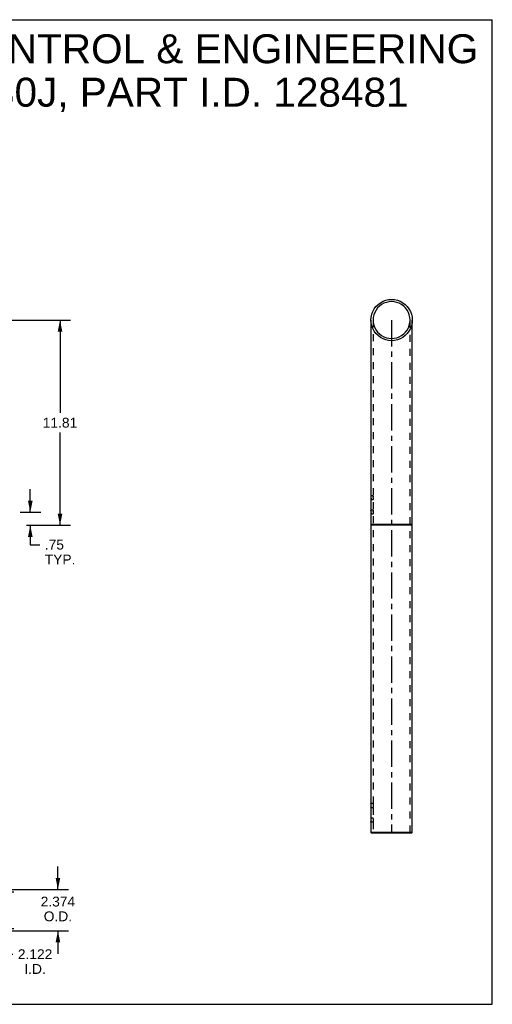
# Model space of a CAD drawing. Header units: inches. Extents: x 0 to 73.3, y 0 to 56.7.
# Tile 2 of 2: x 46.2 to 73.3, y 0 to 56.7. Entities that reach past the tile are written whole.
import ezdxf

# ---------------------------------------------------------------- set-up
doc = ezdxf.new("R2010")
doc.units = ezdxf.units.IN
doc.header["$LTSCALE"] = 4.033333
doc.header["$MEASUREMENT"] = 0
doc.linetypes.add('CENTER', pattern=[0.6, 0.375, -0.075, 0.075, -0.075])
doc.linetypes.add('HIDDEN', pattern=[0.2, 0.1, -0.1])
doc.layers.get('0').update_dxf_attribs({"linetype": 'CONTINUOUS'})
for name, color, linetype in [('02___PRT_ALL_AXES', 7, 'CONTINUOUS'), ('03___PRT_ALL_CURVES', 7, 'CONTINUOUS'), ('DEFAULT_2', 8, 'HIDDEN')]:
    doc.layers.add(name, color=color, linetype=linetype)
doc.styles.get("Standard").update_dxf_attribs({"font": 'arial.ttf'})
doc.dimstyles.new('DIMSTYLE_1', dxfattribs={"dimtxt": 0.566667, "dimasz": 0.666667, "dimexe": 0.09, "dimexo": 0.07, "dimgap": 0.0425, "dimtad": 0, "dimtih": 1, "dimtoh": 1, "dimzin": 4, "dimdsep": 46, "dimtxsty": 'Standard', "dimblk": '_FILLED', "dimblk1": '_FILLED', "dimblk2": '_FILLED', "dimcen": 0.09, "dimazin": 1, "dimtfac": 1, "dimtofl": 0, "dimtmove": 0, "dimatfit": 3, "dimldrblk": '_FILLED', "dimfxl": 0, "dimtolj": 1, "dimtzin": 4, "dimarcsym": 0})
doc.dimstyles.new('DIMSTYLE_3', dxfattribs={"dimtxt": 0.566667, "dimasz": 0.666667, "dimexe": 0.09, "dimexo": 0.07, "dimgap": 0.0425, "dimtad": 0, "dimtih": 1, "dimtoh": 1, "dimdec": 3, "dimzin": 4, "dimdsep": 46, "dimtxsty": 'Standard', "dimblk": '_FILLED', "dimblk1": '_FILLED', "dimblk2": '_FILLED', "dimcen": 0.09, "dimadec": 3, "dimazin": 1, "dimtfac": 1, "dimtofl": 0, "dimtmove": 0, "dimatfit": 3, "dimldrblk": '_FILLED', "dimfxl": 0, "dimtolj": 1, "dimtzin": 4, "dimarcsym": 0})

# ---------------------------------------------------------------- blocks, each defined once
blk = doc.blocks.new('_FILLED')
at = {"color": 0, "linetype": 'ByBlock'}
blk.add_solid([(0, 0), (-1, 0.2), (-1, -0.2)], dxfattribs=at)
blk = doc.blocks.new('*D1')
at = {"color": 2, "linetype": 'Continuous'}
for p, q in [((40.675, 39.38), (49.089, 39.38)), ((48.489, 39.38), (48.489, 34.041)), ((48.489, 27.569), (48.489, 32.908)), ((46.568, 27.569), (49.089, 27.569))]:
    blk.add_line(p, q, dxfattribs=at)
at = {"color": 2, "linetype": 'Continuous', "xscale": 0.6666666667, "yscale": 0.6666666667, "zscale": 0.6666666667}
for p, rotation in [((48.489, 39.38), 90), ((48.489, 27.569), 270)]:
    blk.add_blockref('_FILLED', p, dxfattribs=dict(at, rotation=rotation))
at = {"color": 2, "linetype": 'Continuous', "insert": (48.489, 33.758), "char_height": 0.5667, "width": 1.98017, "attachment_point": 2, "line_spacing_factor": 0.9}
blk.add_mtext('11.81', dxfattribs=at)
blk = doc.blocks.new('*D4')
at = {"color": 2, "linetype": 'Continuous'}
for p, q in [((46.782, 28.319), (46.782, 29.652)), ((46.206, 28.319), (47.382, 28.319)), ((46.568, 27.569), (47.382, 27.569)), ((46.782, 27.569), (46.782, 26.452)), ((46.782, 26.452), (47.332, 26.452))]:
    blk.add_line(p, q, dxfattribs=at)
at = {"color": 2, "linetype": 'Continuous', "xscale": 0.6666666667, "yscale": 0.6666666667, "zscale": 0.6666666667}
for p, rotation in [((46.782, 28.319), 270), ((46.782, 27.569), 90)]:
    blk.add_blockref('_FILLED', p, dxfattribs=dict(at, rotation=rotation))
at = {"color": 2, "linetype": 'Continuous', "insert": (47.615, 26.736), "char_height": 0.5667, "width": 1.75477, "attachment_point": 1, "line_spacing_factor": 0.9}
blk.add_mtext('.75\\PTYP.', dxfattribs=at)
blk = doc.blocks.new('*D7')
at = {"color": 2, "linetype": 'Continuous'}
for p, q in [((45.234, 6.478), (45.234, 5.417)), ((45.421, 6.478), (45.834, 6.478)), ((45.234, 4.356), (45.234, 5.417)), ((45.234, 5.417), (45.234, 2.884)), ((45.421, 4.356), (45.834, 4.356)), ((45.234, 2.884), (45.784, 2.884))]:
    blk.add_line(p, q, dxfattribs=at)
at = {"color": 2, "linetype": 'Continuous', "xscale": 0.6666666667, "yscale": 0.6666666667, "zscale": 0.6666666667}
for p, rotation in [((45.234, 6.478), 90), ((45.234, 4.356), 270)]:
    blk.add_blockref('_FILLED', p, dxfattribs=dict(at, rotation=rotation))
at = {"color": 2, "linetype": 'Continuous', "insert": (47.057, 3.167), "char_height": 0.5667, "width": 1.98017, "attachment_point": 2, "line_spacing_factor": 0.9}
blk.add_mtext('2.122\\PI.D.', dxfattribs=at)
blk = doc.blocks.new('*D8')
at = {"color": 2, "linetype": 'Continuous'}
for p, q in [((48.369, 6.604), (48.369, 7.938)), ((45.421, 6.604), (48.969, 6.604)), ((45.421, 4.23), (48.969, 4.23)), ((48.369, 4.23), (48.369, 2.897))]:
    blk.add_line(p, q, dxfattribs=at)
at = {"color": 2, "linetype": 'Continuous', "xscale": 0.6666666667, "yscale": 0.6666666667, "zscale": 0.6666666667}
for p, rotation in [((48.369, 6.604), 270), ((48.369, 4.23), 90)]:
    blk.add_blockref('_FILLED', p, dxfattribs=dict(at, rotation=rotation))
at = {"color": 2, "linetype": 'Continuous', "insert": (48.369, 6.196), "char_height": 0.5667, "width": 1.98017, "attachment_point": 2, "line_spacing_factor": 0.9}
blk.add_mtext('2.374\\PO.D.', dxfattribs=at)

msp = doc.modelspace()

# ---------------------------------------------------------------- linework, layer by layer
at = {"color": 7, "linetype": 'Continuous'}
for p, q in [((0, 56.6667), (73.3333, 56.6667)), ((73.3333, 0), (73.3333, 56.6667)), ((66.3589, 39.38), (66.3589, 11.551)), ((68.7329, 9.893), (68.7329, 39.38)), ((66.3589, 27.609), (66.3989, 27.569)), ((68.7329, 27.609), (66.3589, 27.609)), ((68.6929, 27.569), (66.3989, 27.569)), ((68.6929, 27.569), (68.7329, 27.609)), ((66.3589, 11.315), (66.3589, 10.721)), ((66.3589, 10.485), (66.3589, 9.893)), ((68.7329, 9.893), (66.3589, 9.893)), ((66.3589, 9.893), (66.3989, 9.853)), ((68.6929, 9.853), (66.3989, 9.853)), ((68.6929, 9.853), (68.7329, 9.893)), ((0, 0), (73.3333, 0))]:
    msp.add_line(p, q, dxfattribs=at)
for points in [[(66.3589, 39.38), (66.3714, 39.5489), (66.4081, 39.714), (66.4674, 39.8725), (66.5481, 40.0214), (66.6489, 40.1572), (66.7686, 40.277), (66.9047, 40.378), (67.0536, 40.4586), (67.2121, 40.5179), (67.3774, 40.5545), (67.5459, 40.567)], [(67.5459, 40.567), (67.7144, 40.5545), (67.8797, 40.5179), (68.0382, 40.4586), (68.187, 40.378), (68.3231, 40.277), (68.4429, 40.1572), (68.5437, 40.0214), (68.6244, 39.8725), (68.6837, 39.714), (68.7203, 39.5489), (68.7329, 39.38)]]:
    msp.add_lwpolyline(points, dxfattribs=at)
at = {"layer": '02___PRT_ALL_AXES', "color": 7, "linetype": 'Continuous'}
for p, q in [((66.3589, 29.267), (66.3592, 29.2639)), ((66.3592, 29.0342), (66.3589, 29.031)), ((66.3601, 29.2555), (66.3592, 29.2639)), ((66.3592, 29.0342), (66.3601, 29.0429)), ((66.3626, 29.2226), (66.3639, 29.2)), ((66.3646, 29.1226), (66.3639, 29.0976)), ((66.3646, 29.123), (66.365, 29.149)), ((66.3589, 28.437), (66.3592, 28.4339)), ((66.3601, 28.4255), (66.3592, 28.4339)), ((66.3626, 28.3926), (66.3639, 28.37)), ((66.3592, 28.2042), (66.3589, 28.201)), ((66.3592, 28.2042), (66.3601, 28.2129)), ((66.3646, 28.2926), (66.3639, 28.2676)), ((66.3646, 28.293), (66.365, 28.319)), ((66.3589, 11.551), (66.3592, 11.5479)), ((66.3601, 11.5396), (66.3592, 11.5479)), ((66.3601, 11.5392), (66.3613, 11.5252)), ((66.3613, 11.3407), (66.3601, 11.3265)), ((66.3613, 11.5253), (66.3627, 11.5065)), ((66.3613, 11.3407), (66.3626, 11.3594)), ((66.3626, 11.5066), (66.3639, 11.484)), ((66.3639, 11.3817), (66.3626, 11.3593)), ((66.3592, 11.3182), (66.3589, 11.315)), ((66.3592, 11.3182), (66.3601, 11.3268)), ((66.3589, 10.721), (66.3592, 10.7179)), ((66.3592, 10.4882), (66.3589, 10.485)), ((66.3601, 10.7096), (66.3592, 10.7179)), ((66.3592, 10.4882), (66.3601, 10.4968)), ((66.3601, 10.7092), (66.3613, 10.6952)), ((66.3613, 10.5107), (66.3601, 10.4965)), ((66.3613, 10.6953), (66.3627, 10.6765)), ((66.3613, 10.5107), (66.3626, 10.5294)), ((66.3626, 10.6766), (66.3639, 10.654)), ((66.3639, 10.5517), (66.3626, 10.5293))]:
    msp.add_line(p, q, dxfattribs=at)
at = {"layer": '02___PRT_ALL_AXES', "color": 8, "linetype": 'HIDDEN'}
for p, q in [((66.4849, 29.267), (66.3589, 29.267)), ((66.4849, 29.031), (66.3589, 29.031)), ((66.4853, 29.2639), (66.4849, 29.267)), ((66.4849, 29.031), (66.4852, 29.0338)), ((66.4852, 29.2643), (66.4862, 29.2556)), ((66.4862, 29.0428), (66.4853, 29.0341)), ((66.4876, 29.2412), (66.4862, 29.2552)), ((66.4862, 29.0425), (66.4876, 29.0567)), ((66.4913, 29.1751), (66.4905, 29.2)), ((66.4913, 29.1755), (66.4918, 29.149)), ((66.4849, 28.437), (66.3589, 28.437)), ((66.4853, 28.4339), (66.4849, 28.437)), ((66.4852, 28.4343), (66.4862, 28.4256)), ((66.4876, 28.4112), (66.4862, 28.4252)), ((66.4913, 28.3451), (66.4905, 28.37)), ((66.4913, 28.3455), (66.4918, 28.319)), ((66.4849, 28.201), (66.3589, 28.201)), ((66.4849, 28.201), (66.4852, 28.2038)), ((66.4862, 28.2128), (66.4853, 28.2041)), ((66.4862, 28.2125), (66.4876, 28.2267)), ((66.4849, 11.551), (66.3589, 11.551)), ((66.4853, 11.5479), (66.4849, 11.551)), ((66.4852, 11.5483), (66.4862, 11.5395)), ((66.4876, 11.5253), (66.4862, 11.5392)), ((66.4862, 11.3265), (66.4876, 11.3408)), ((66.4849, 11.315), (66.3589, 11.315)), ((66.4849, 11.315), (66.4852, 11.3178)), ((66.4862, 11.3269), (66.4853, 11.3182)), ((66.4849, 10.721), (66.3589, 10.721)), ((66.4849, 10.485), (66.3589, 10.485)), ((66.4853, 10.7179), (66.4849, 10.721)), ((66.4849, 10.485), (66.4852, 10.4878)), ((66.4852, 10.7183), (66.4862, 10.7095)), ((66.4862, 10.4969), (66.4853, 10.4882)), ((66.4876, 10.6953), (66.4862, 10.7092)), ((66.4862, 10.4965), (66.4876, 10.5108))]:
    msp.add_line(p, q, dxfattribs=at)
at = {"layer": '02___PRT_ALL_AXES', "color": 7, "linetype": 'Continuous'}
for points in [[(66.3601, 29.2552), (66.3613, 29.2413), (66.3626, 29.2225)], [(66.3639, 29.0978), (66.3626, 29.0754), (66.3613, 29.0568), (66.3601, 29.0425)], [(66.365, 29.149), (66.3646, 29.1755), (66.3639, 29.2003)], [(66.3601, 28.4252), (66.3613, 28.4113), (66.3626, 28.3925)], [(66.365, 28.319), (66.3646, 28.3455), (66.3639, 28.3703)], [(66.3639, 28.2678), (66.3626, 28.2454), (66.3613, 28.2268), (66.3601, 28.2125)], [(66.365, 11.433), (66.3646, 11.4595), (66.3639, 11.4843)], [(66.3639, 11.382), (66.3646, 11.4069), (66.365, 11.433)], [(66.365, 10.603), (66.3646, 10.6295), (66.3639, 10.6543)], [(66.3639, 10.552), (66.3646, 10.5769), (66.365, 10.603)]]:
    msp.add_lwpolyline(points, dxfattribs=at)
at = {"layer": '02___PRT_ALL_AXES', "color": 8, "linetype": 'HIDDEN'}
for points in [[(66.4876, 29.2413), (66.4891, 29.2227), (66.4905, 29.2005)], [(66.4918, 29.149), (66.4913, 29.1229), (66.4905, 29.098), (66.4891, 29.0755), (66.4876, 29.0568)], [(66.4876, 28.4113), (66.4891, 28.3927), (66.4905, 28.3705)], [(66.4918, 28.319), (66.4913, 28.2929), (66.4905, 28.268), (66.4891, 28.2455), (66.4876, 28.2268)], [(66.4876, 11.5253), (66.4891, 11.5067), (66.4905, 11.4845), (66.4913, 11.4595), (66.4918, 11.433)], [(66.4918, 11.433), (66.4913, 11.4069), (66.4905, 11.3821), (66.4891, 11.3596), (66.4876, 11.3408)], [(66.4876, 10.6953), (66.4891, 10.6767), (66.4905, 10.6545), (66.4913, 10.6295), (66.4918, 10.603)], [(66.4918, 10.603), (66.4913, 10.5769), (66.4905, 10.5521), (66.4891, 10.5296), (66.4876, 10.5108)]]:
    msp.add_lwpolyline(points, dxfattribs=at)
at = {"layer": '03___PRT_ALL_CURVES', "color": 8, "linetype": 'CENTER'}
msp.add_line((67.5459, 39.38), (67.5459, 9.853), dxfattribs=at)
at = {"layer": 'DEFAULT_2', "color": 8, "linetype": 'HIDDEN'}
for p, q in [((66.4849, 39.38), (66.4849, 11.551)), ((68.6069, 9.893), (68.6069, 39.38)), ((66.4849, 27.609), (66.4449, 27.569)), ((68.6469, 27.569), (68.6069, 27.609)), ((66.4849, 11.315), (66.4849, 10.721)), ((66.4849, 10.485), (66.4849, 9.893)), ((66.4849, 9.893), (66.4449, 9.853)), ((68.6469, 9.853), (68.6069, 9.893))]:
    msp.add_line(p, q, dxfattribs=at)
for points in [[(67.5459, 40.441), (67.3952, 40.4299), (67.2476, 40.3971), (67.1058, 40.3442), (66.9728, 40.272), (66.8511, 40.1818), (66.7441, 40.0747), (66.654, 39.9533), (66.5819, 39.8203), (66.5288, 39.6786), (66.4961, 39.531), (66.4849, 39.38)], [(68.6069, 39.38), (68.5957, 39.531), (68.5629, 39.6786), (68.5099, 39.8203), (68.4378, 39.9533), (68.3477, 40.0747), (68.2406, 40.1818), (68.119, 40.272), (67.9859, 40.3442), (67.8442, 40.3971), (67.6965, 40.4299), (67.5459, 40.441)], [(67.5459, 38.193), (67.3774, 38.2055), (67.2121, 38.2421), (67.0536, 38.3014), (66.9047, 38.3821), (66.7686, 38.4831), (66.6489, 38.6028), (66.5481, 38.7387), (66.4674, 38.8875), (66.4081, 39.046), (66.3714, 39.2112), (66.3589, 39.38)], [(66.4849, 39.38), (66.4961, 39.2291), (66.5288, 39.0815), (66.5819, 38.9398), (66.654, 38.8068), (66.7441, 38.6853), (66.8511, 38.5783), (66.9728, 38.488), (67.1058, 38.4159), (67.2476, 38.3629), (67.3952, 38.3302), (67.5459, 38.319)], [(68.7329, 39.38), (68.7203, 39.2112), (68.6837, 39.046), (68.6244, 38.8875), (68.5437, 38.7387), (68.4429, 38.6028), (68.3231, 38.4831), (68.187, 38.3821), (68.0382, 38.3014), (67.8797, 38.2421), (67.7144, 38.2055), (67.5459, 38.193)], [(67.5459, 38.319), (67.6965, 38.3302), (67.8442, 38.3629), (67.9859, 38.4159), (68.119, 38.488), (68.2406, 38.5783), (68.3477, 38.6853), (68.4378, 38.8068), (68.5099, 38.9398), (68.5629, 39.0815), (68.5957, 39.2291), (68.6069, 39.38)]]:
    msp.add_lwpolyline(points, dxfattribs=at)

# ---------------------------------------------------------------- texts
at = {"color": 2, "linetype": 'Continuous', "insert": (51.44, 55.8277), "char_height": 1.666667, "width": 42.094176, "attachment_point": 2, "line_spacing_factor": 0.9}
msp.add_mtext('SAGINAW CONTROL & ENGINEERING\\PSCE-SAS30J, PART I.D. 128481', dxfattribs=at)

# ---------------------------------------------------------------- dimensions: what is measured, and where the dimension line sits
at = {"color": 2, "linetype": 'Continuous'}
dim = msp.add_linear_dim(base=(48.4887, 27.569), p1=(40.6046, 39.38), p2=(46.4979, 27.569), angle=270, dimstyle='DIMSTYLE_1', dxfattribs=at)
dim.commit()
dim.dimension.update_dxf_attribs({"geometry": '*D1', "text_midpoint": (48.458, 33.4714), "dimtype": 160})
for base, p1, p2, angle, text, dimstyle, picture, middle in [((46.782, 28.319), (47.452, 27.569), (47.452, 28.319), 90, '<>\\PTYP.', 'DIMSTYLE_1', '*D4', (48.4928, 26.0274)), ((48.3689, 4.2304), (45.3509, 6.6044), (45.3509, 4.2304), 270, '<>\\PO.D.', 'DIMSTYLE_3', '*D8', (48.3689, 5.4873)), ((45.2336, 6.4784), (45.9036, 4.3564), (45.9036, 6.4784), 90, '<>\\PI.D.', 'DIMSTYLE_3', '*D7', (47.057, 2.459))]:
    dim = msp.add_linear_dim(base=base, p1=p1, p2=p2, angle=angle, text=text, dimstyle=dimstyle, dxfattribs=at)
    dim.commit()
    dim.dimension.update_dxf_attribs({"geometry": picture, "text_midpoint": middle, "dimtype": 160})

doc.saveas('drawing.dxf')
